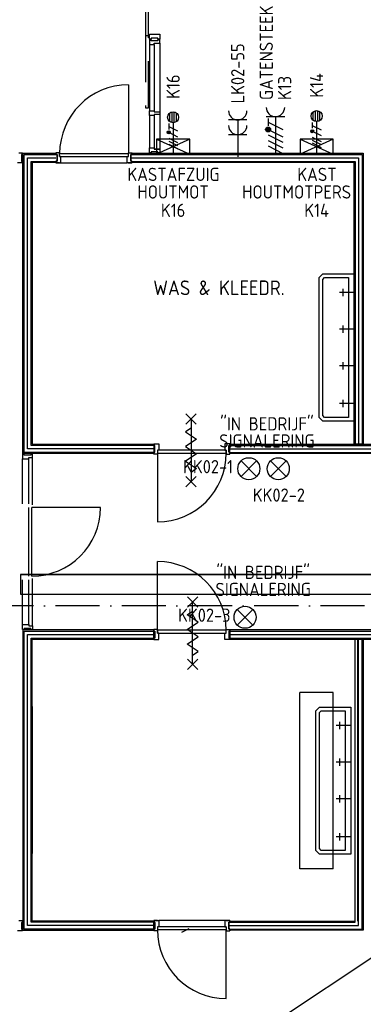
# Model space of a CAD drawing. Header units: millimetres. Extents: x 90707 to 259985, y -1262 to 84291.
# Tile 15 of 75: x 118341 to 123009, y 52387 to 65780. Entities that reach past the tile are written whole.
import ezdxf
from ezdxf.enums import TextEntityAlignment as Align

# ---------------------------------------------------------------- set-up
doc = ezdxf.new("R2010")
doc.units = ezdxf.units.MM
doc.header["$LTSCALE"] = 100
doc.linetypes.add('DASHDOT', pattern=[9, 6, -1.5, 0, -1.5])
doc.linetypes.add('HIDDEN', pattern=[9.525, 6.35, -3.175])
doc.layers.get('0').update_dxf_attribs({"linetype": 'CONTINUOUS'})
for name, color, linetype in [('AL$1----_ALGEMEEN', 7, 'CONTINUOUS'), ('AL$7----_STRAMIEN', 1, 'DASHDOT'), ('AL22----_BINNENWAND', 7, 'CONTINUOUS'), ('AL31----_BUITENKOZ', 7, 'CONTINUOUS'), ('AL32----_BINNENKOZ', 7, 'CONTINUOUS'), ('AL32----_DRAAIRICHTING', 1, 'CONTINUOUS'), ('AL65----_BEVEILIGING', 7, 'CONTINUOUS'), ('AL74----_INRSANITAIR', 7, 'CONTINUOUS'), ('ALL-----_REFLIJNEN', 8, 'CONTINUOUS'), ('EB62208-_ATTRIB', 2, 'CONTINUOUS'), ('EB62209-_ATTRIB', 2, 'CONTINUOUS'), ('EB63103-_ATTRIB', 2, 'CONTINUOUS'), ('EB6331--_ATTRIB', 2, 'CONTINUOUS'), ('EB80----_ATTRIB', 2, 'CONTINUOUS'), ('EL62208-_KRACHT-WCD400', 3, 'CONTINUOUS'), ('EL62209-_KRACHT-ASP400', 3, 'CONTINUOUS'), ('EL63103-_LICHT-WCD230V', 3, 'CONTINUOUS'), ('EL63104-_LICHT-ASP230V', 3, 'CONTINUOUS'), ('EL6331--_BELET230V', 3, 'CONTINUOUS'), ('EL6441--_DATACOM', 3, 'CONTINUOUS'), ('EL80----_LOSSEAPP', 3, 'CONTINUOUS'), ('KABELGOOT', 8, 'CONTINUOUS'), ('VOLGNUMMER', 7, 'CONTINUOUS')]:
    doc.layers.add(name, color=color, linetype=linetype)
doc.styles.add('1_8', font='ISO', dxfattribs={"height": 1.8})
doc.styles.add('2_0', font='iso', dxfattribs={"height": 200})
doc.styles.add('NORATT', font='isocp.shx')
doc.styles.get("Standard").update_dxf_attribs({"font": 'iso.shx'})

# ---------------------------------------------------------------- blocks, each defined once
blk = doc.blocks.new('ES3W2A')
for p, q in [((1.25, 2), (-1.25, 2)), ((0, 2), (0, -3)), ((1.25, 0), (-1.25, 0))]:
    blk.add_line(p, q)
for centre in [(0, 3.25), (0, 1.25)]:
    blk.add_arc(centre, 1.25, 180, 0)
at = {"style": '1_8'}
for tag, flags, p in [('VERMOGEN', 9, (-2.5, 5)), ('GROEP', 8, (0, 5)), ('SCHAK', 8, (2.5, 5)), ('GELIJK', 9, (5, 5)), ('TAL', 8, (2.5, 5)), ('KAST', 9, (7, 5))]:
    blk.add_attdef(tag, text='', height=1.8, rotation=90, dxfattribs=dict(at, flags=flags)).set_placement(p, align=Align.MIDDLE_CENTER)
at = {"style": '1_8', "width": 0.7, "flags": 8}
blk.add_attdef('DOEL', text='', height=1.8, rotation=90, dxfattribs=at).set_placement((-2.5, 5), align=Align.MIDDLE_LEFT)
at = {"style": '1_8', "flags": 9}
blk.add_attdef('M_CODE', text='', height=1.8, dxfattribs=at).set_placement((0, 0), align=Align.MIDDLE_CENTER)
blk = doc.blocks.new('ES081001')
for p, q in [((1.06, -1.06), (-1.06, 1.06)), ((-1.06, -1.06), (1.06, 1.06))]:
    blk.add_line(p, q)
blk.add_circle((0, 0), 1.5)
at = {"color": 2, "style": '1_8', "flags": 8}
for tag, p in [('NUMMER', (0, 5.5)), ('CODE', (0, 3))]:
    blk.add_attdef(tag, text='', height=1.8, dxfattribs=at).set_placement(p, align=Align.MIDDLE)
at = {"style": '1_8', "flags": 8}
blk.add_attdef('M_CODE', text='', height=1.8, dxfattribs=at).set_placement((0, 0), align=Align.MIDDLE_CENTER)
blk = doc.blocks.new('ES020102')
at = {"color": 0}
blk.add_lwpolyline([(-4.5, -2), (4.5, -2), (4.5, 2), (-4.5, 2)], close=True, dxfattribs=at)
at = {"color": 0, "ltscale": 0.5, "style": '1_8', "flags": 8}
blk.add_attdef('NUMMER', text='', height=1.8, dxfattribs=at).set_placement((0, 3.5), align=Align.MIDDLE)
at = {"ltscale": 0.5, "style": '1_8', "flags": 8}
blk.add_attdef('M_CODE', text='', height=1.8, dxfattribs=at).set_placement((0, 0), align=Align.MIDDLE_CENTER)
at = {"color": 0, "ltscale": 0.5, "style": '1_8'}
blk.add_attdef('CODE', text='', height=1.8, dxfattribs=at).set_placement((0, 0), align=Align.MIDDLE)
blk = doc.blocks.new('ES2W4A')
at = {"color": 0, "ltscale": 0.5}
for p, q in [((-1.25, 2), (1.25, 2)), ((0, 2), (0, -3))]:
    blk.add_line(p, q, dxfattribs=at)
at = {"color": 0}
for p, q in [((-1.25, 2), (1.25, 2)), ((0, 2), (0, -3))]:
    blk.add_line(p, q, dxfattribs=at)
at = {"color": 1, "ltscale": 0.5}
for p, q in [((-1, 1.75), (-1, 0.75)), ((-1.2, -0.02), (-1.2, 0.52)), ((-1.07, -0.08), (-1.07, 0.58)), ((-1, 1.25), (1, 0.25)), ((-1, 0.25), (1, -0.75)), ((-0.93, -0.08), (-0.93, 0.58)), ((-0.8, -0.02), (-0.8, 0.52)), ((-1, -0.5), (1, -1.5)), ((-1, -1.25), (1, -2.25)), ((-1, -2), (1, -3))]:
    blk.add_line(p, q, dxfattribs=at)
at = {"color": 1}
for p, q in [((-1, 1.75), (-1, 0.75)), ((-1.2, -0.02), (-1.2, 0.52)), ((-1.07, -0.08), (-1.07, 0.58)), ((-1, 1.25), (1, 0.25)), ((-1, 0.25), (1, -0.75)), ((-0.93, -0.08), (-0.93, 0.58)), ((-0.8, -0.02), (-0.8, 0.52)), ((-1, -0.5), (1, -1.5)), ((-1, -1.25), (1, -2.25)), ((-1, -2), (1, -3))]:
    blk.add_line(p, q, dxfattribs=at)
at = {"color": 1, "ltscale": 0.5}
blk.add_circle((-1, 0.25), 0.333, dxfattribs=at)
at = {"color": 1}
blk.add_circle((-1, 0.25), 0.333, dxfattribs=at)
at = {"color": 0, "ltscale": 0.5}
blk.add_arc((0, 3.25), 1.25, 180, 0, dxfattribs=at)
at = {"color": 0}
blk.add_arc((0, 3.25), 1.25, 180, 0, dxfattribs=at)
at = {"ltscale": 0.5, "style": 'NORATT'}
for tag, flags, p in [('VERMOGEN', 9, (-3.75, 4.25)), ('GROEP', 8, (1.25, 4.25)), ('DOEL', 8, (-1.25, 4.25)), ('KAST', 9, (3.75, 4.25)), ('TAL', 8, (-3.75, 4.25))]:
    blk.add_attdef(tag, text='', height=1.8, rotation=90, dxfattribs=dict(at, flags=flags)).set_placement(p, align=Align.MIDDLE_LEFT)
at = {"style": '1_8'}
for tag, flags, p in [('VERMOGEN', 9, (-3.75, 4.25)), ('GROEP', 8, (1.25, 4.25)), ('DOEL', 8, (-1.25, 4.25)), ('KAST', 9, (3.75, 4.25)), ('TAL', 8, (-3.75, 4.25))]:
    blk.add_attdef(tag, text='', height=1.8, rotation=90, dxfattribs=dict(at, flags=flags)).set_placement(p, align=Align.MIDDLE_LEFT)
at = {"color": 0, "ltscale": 0.5, "style": 'NORATT', "width": 0.7, "flags": 8}
blk.add_attdef('SCHAK', text='', height=1.8, rotation=90, dxfattribs=at).set_placement((3.75, 4.25), align=Align.MIDDLE_LEFT)
at = {"color": 0, "style": '1_8', "width": 0.7, "flags": 8}
blk.add_attdef('SCHAK', text='', height=1.8, rotation=90, dxfattribs=at).set_placement((3.75, 4.25), align=Align.MIDDLE_LEFT)
at = {"ltscale": 0.5, "style": 'NORATT', "flags": 9}
blk.add_attdef('GELIJK', text='', height=1.8, rotation=90, dxfattribs=at).set_placement((5, 5), align=Align.MIDDLE_CENTER)
at = {"style": '1_8', "flags": 9}
blk.add_attdef('GELIJK', text='', height=1.8, rotation=90, dxfattribs=at).set_placement((5, 5), align=Align.MIDDLE_CENTER)
at = {"ltscale": 0.5, "style": 'NORATT', "flags": 9}
blk.add_attdef('M_CODE', text='', height=1.8, dxfattribs=at).set_placement((0, 0), align=Align.MIDDLE_CENTER)
at = {"style": '1_8', "flags": 9}
blk.add_attdef('M_CODE', text='', height=1.8, dxfattribs=at).set_placement((0, 0), align=Align.MIDDLE_CENTER)
blk = doc.blocks.new('ES2X2')
for p, q in [((-0.15, 1.27), (-0.15, 2.73)), ((0.15, 1.27), (0.15, 2.73)), ((-0.45, 1.4), (-0.45, 2.6)), ((0.45, 1.4), (0.45, 2.6)), ((0, 1.25), (0, -3))]:
    blk.add_line(p, q)
at = {"color": 1}
for p, q in [((-0.72, -0.21), (-0.72, 0.11)), ((-0.64, -0.25), (-0.64, 0.15)), ((-0.6, 1.15), (-0.6, 0.35)), ((-0.6, 0.75), (0.6, 0.15)), ((-0.56, -0.25), (-0.56, 0.15)), ((-0.48, -0.21), (-0.48, 0.11)), ((-0.6, -0.05), (0.6, -0.65)), ((-0.6, -0.85), (0.6, -1.45)), ((-0.6, -1.25), (0.6, -1.85)), ((-0.6, -1.65), (0.6, -2.25))]:
    blk.add_line(p, q, dxfattribs=at)
blk.add_circle((0, 2), 0.75)
blk.add_circle((-0.6, -0.05), 0.2, dxfattribs=at)
at = {"style": '1_8'}
for tag, flags, p in [('VERMOGEN', 9, (-2.5, 4.5)), ('GROEP', 8, (0, 4.5)), ('SCHAK', 8, (2.5, 4.5)), ('KAST', 9, (7, 4.5)), ('DOEL', 8, (-2.5, 1))]:
    blk.add_attdef(tag, text='', height=1.8, rotation=90, dxfattribs=dict(at, flags=flags)).set_placement(p, align=Align.MIDDLE_LEFT)
at = {"style": '1_8', "flags": 8}
blk.add_attdef('TAL', text='', height=1.8, rotation=90, dxfattribs=at).set_placement((2.5, 4.5), align=Align.MIDDLE_CENTER)
at = {"style": '1_8', "flags": 9}
blk.add_attdef('M_CODE', text='', height=1.8, dxfattribs=at).set_placement((0, 0), align=Align.MIDDLE_CENTER)
blk = doc.blocks.new('EH100000')
at = {"linetype": 'ByBlock'}
for p, q in [((1, 0.5), (0, 0.5)), ((1, 0.5, 1), (0, 0.5, 1)), ((0, -0.5, 1), (1, -0.5, 1)), ((1, -0.5), (0, -0.5))]:
    blk.add_line(p, q, dxfattribs=at)
at = {"linetype": 'ByBlock', "invisible_edges": 15}
for points in [[(1, -0.5), (0, -0.5), (0, 0.5), (1, 0.5)], [(0, 0.5), (1, 0.5), (1, 0.5, 1), (0, 0.5, 1)], [(0, -0.5, 1), (1, -0.5, 1), (1, -0.5), (0, -0.5)]]:
    blk.add_3dface(points, dxfattribs=at)
at = {"linetype": 'ByBlock', "style": '2_0', "flags": 8}
blk.add_attdef('FUNCTIE', text='', height=0.5, dxfattribs=at).set_placement((0.5, 0), align=Align.MIDDLE)
at = {"linetype": 'ByBlock', "flags": 9}
blk.add_attdef('SCHOT', text='', height=0.5, dxfattribs=at).set_placement((0.5, 0), align=Align.MIDDLE)
blk = doc.blocks.new('EH100005')
blk.add_lwpolyline([(-1, -0.5), (0, -0.5), (0, 0.5), (-1, 0.5)])
at = {"style": '2_0', "flags": 9}
blk.add_attdef('HULPSTUK', text='', height=0.5, dxfattribs=at).set_placement((0, 0), align=Align.MIDDLE)
blk = doc.blocks.new('A$Cca306792')
at = {"layer": 'AL$1----_ALGEMEEN', "color": 8}
blk.add_line((15105, 43063), (32566, 54657), dxfattribs=at)
at = {"layer": 'AL$7----_STRAMIEN', "color": 1}
blk.add_lwpolyline([(146222, 59070), (2867, 59070)], dxfattribs=at)
at = {"layer": 'AL22----_BINNENWAND', "color": 8}
for p, q in [((27266, 61141), (27266, 65225)), ((27266, 65225), (27714, 65225)), ((28748, 65225), (31891, 65225)), ((31891, 65225), (31891, 61266)), ((27714, 65100), (27391, 65100)), ((27391, 65100), (27391, 61266)), ((31766, 65100), (28748, 65100)), ((31766, 61266), (31766, 65100)), ((27391, 61266), (29044, 61266)), ((29044, 61266), (29044, 61141)), ((30078, 61266), (35974, 61266)), ((30078, 61141), (30078, 61266)), ((31891, 61266), (31766, 61266)), ((29044, 61141), (27266, 61141)), ((35974, 61141), (30078, 61141)), ((29044, 58741), (27266, 58741)), ((27266, 58741), (27266, 54657)), ((29044, 58616), (29044, 58741)), ((34694, 58741), (30078, 58741)), ((30078, 58741), (30078, 58616)), ((27391, 54782), (27391, 58616)), ((27391, 58616), (29044, 58616)), ((30078, 58616), (34694, 58616)), ((31766, 58616), (31891, 58616)), ((31816, 54782), (31816, 58616)), ((31891, 58616), (31891, 54657)), ((29044, 54782), (27391, 54782)), ((29044, 54789), (29044, 54764)), ((29094, 54789), (29044, 54789)), ((29044, 54657), (29044, 54782)), ((30028, 54789), (30078, 54789)), ((30078, 54789), (30078, 54764)), ((30078, 54782), (31766, 54782)), ((27266, 54657), (29044, 54657)), ((29060, 54672), (29044, 54672)), ((29044, 54672), (29044, 54650)), ((29060, 54764), (29060, 54672)), ((29426, 54630), (29526, 54680)), ((30062, 54764), (30062, 54672)), ((30062, 54672), (30078, 54672)), ((30078, 54672), (30078, 54650)), ((31891, 54657), (30078, 54657))]:
    blk.add_line(p, q, dxfattribs=at)
at = {"layer": 'AL22----_BINNENWAND', "color": 8, "linetype": 'Continuous'}
for p, q in [((27714, 65210), (27714, 65232)), ((28748, 65210), (28748, 65232)), ((27281, 61156), (27281, 65210)), ((27281, 65210), (27714, 65210)), ((27376, 61251), (27376, 65115)), ((27376, 65115), (27714, 65115)), ((27730, 65210), (27714, 65210)), ((27714, 65093), (27714, 65118)), ((27714, 65118), (27730, 65118)), ((27764, 65093), (27714, 65093)), ((27730, 65118), (27730, 65210)), ((28698, 65093), (28748, 65093)), ((28732, 65118), (28732, 65210)), ((28732, 65210), (28748, 65210)), ((28748, 65118), (28732, 65118)), ((28748, 65210), (31876, 65210)), ((28748, 65093), (28748, 65118)), ((28748, 65115), (31781, 65115)), ((31876, 65210), (31876, 61266)), ((29044, 61251), (27376, 61251)), ((30078, 61251), (35974, 61251)), ((29044, 61156), (27281, 61156)), ((30078, 61156), (35974, 61156)), ((27281, 54672), (27281, 58726)), ((27281, 58726), (29044, 58726)), ((30078, 58726), (34694, 58726)), ((27376, 54767), (27376, 58631)), ((27376, 58631), (29044, 58631)), ((30078, 58631), (34694, 58631)), ((31781, 54767), (31781, 58616)), ((31876, 54672), (31876, 58616)), ((31031, 55492), (31031, 57892)), ((31481, 57892), (31031, 57892)), ((31481, 55492), (31481, 57892)), ((31481, 55492), (31031, 55492)), ((29044, 54672), (27281, 54672)), ((29044, 54767), (27376, 54767)), ((30078, 54767), (31781, 54767)), ((30078, 54672), (31876, 54672))]:
    blk.add_line(p, q, dxfattribs=at)
for points in [[(28699, 66155), (28699, 65221)], [(27715, 65232), (27715, 65207), (27731, 65207), (27731, 65118), (27715, 65118), (27715, 65093), (27782, 65093), (27782, 65181), (27765, 65181), (27765, 65232), (27715, 65232)], [(28749, 65232), (28749, 65207), (28733, 65207), (28733, 65118), (28749, 65118), (28749, 65093), (28682, 65093), (28682, 65181), (28699, 65181), (28699, 65232), (28749, 65232)], [(27765, 65221), (28699, 65221)], [(27765, 65181), (28699, 65181)], [(27782, 65093), (28682, 65093)]]:
    blk.add_lwpolyline(points, dxfattribs=at)
at = {"layer": 'AL22----_BINNENWAND', "color": 8}
for points in [[(29044, 54650), (29044, 54675), (29060, 54675), (29060, 54767), (29044, 54767), (29044, 54789), (29111, 54789), (29111, 54701), (29094, 54701), (29094, 54650), (29044, 54650)], [(30011, 54789), (29111, 54789)], [(30078, 54650), (30078, 54675), (30062, 54675), (30062, 54767), (30078, 54767), (30078, 54789), (30011, 54789), (30011, 54701), (30028, 54701), (30028, 54650), (30078, 54650)], [(30028, 54701), (29094, 54701)], [(30028, 54661), (29094, 54661)], [(30028, 53727), (30028, 54661)]]:
    blk.add_lwpolyline(points, dxfattribs=at)
at = {"layer": 'AL22----_BINNENWAND', "color": 8, "linetype": 'Continuous'}
blk.add_arc((28699, 65221), 934, 90, 180, dxfattribs=at)
at = {"layer": 'AL22----_BINNENWAND', "color": 8}
blk.add_arc((30028, 54661), 934, 180, 270, dxfattribs=at)
at = {"layer": 'AL31----_BUITENKOZ', "color": 8, "linetype": 'Continuous'}
blk.add_lwpolyline([(28973, 67767), (28932, 67767), (28932, 66828), (28973, 66828)], close=True, dxfattribs=at)
at = {"layer": 'AL31----_BUITENKOZ', "color": 8, "linetype": 'HIDDEN'}
blk.add_lwpolyline([(28932, 66828), (28932, 65843), (28973, 65843), (28973, 66828)], dxfattribs=at)
at = {"layer": 'AL32----_BINNENKOZ', "color": 8}
for p, q in [((29008, 66771), (28986, 66771)), ((28986, 66771), (28986, 66704)), ((28986, 66704), (28986, 65804)), ((28986, 66704), (28986, 65804)), ((28986, 66704), (29049, 66704)), ((29008, 66755), (29008, 66771)), ((29100, 66755), (29008, 66755)), ((29049, 66704), (29049, 66721)), ((29049, 66721), (29125, 66721)), ((29049, 66704), (29049, 65804)), ((29125, 66771), (29100, 66771)), ((29100, 66771), (29100, 66755)), ((29125, 66721), (29125, 66771)), ((29125, 66721), (29125, 65787)), ((28986, 65737), (28986, 65804)), ((28986, 65804), (29049, 65804)), ((29049, 65804), (29049, 65787)), ((29049, 65787), (29125, 65787)), ((29125, 65787), (29125, 65754)), ((29049, 65737), (28986, 65737)), ((28986, 65737), (28986, 65297)), ((29125, 65754), (29049, 65754)), ((29049, 65754), (29049, 65737)), ((29049, 65737), (29049, 65297)), ((29125, 65754), (29125, 65280)), ((27211, 65232), (27261, 65232)), ((27261, 65232), (27261, 65207)), ((28986, 65230), (28986, 65297)), ((28986, 65297), (29049, 65297)), ((29008, 65230), (28986, 65230)), ((29100, 65246), (29008, 65246)), ((29008, 65246), (29008, 65230)), ((29049, 65297), (29049, 65280)), ((29125, 65280), (29049, 65280)), ((29049, 65280), (29125, 65280)), ((29100, 65230), (29100, 65246)), ((29125, 65230), (29100, 65230)), ((29125, 65280), (29125, 65230)), ((27261, 65093), (27194, 65093)), ((27261, 65207), (27245, 65207)), ((27245, 65207), (27245, 65115)), ((27245, 65115), (27261, 65115)), ((27261, 65115), (27261, 65093)), ((29044, 61251), (29044, 61273)), ((29044, 61273), (29111, 61273)), ((29060, 61251), (29044, 61251)), ((29060, 61159), (29060, 61251)), ((29111, 61273), (29111, 61185)), ((30078, 61273), (30011, 61273)), ((30011, 61273), (30011, 61185)), ((30062, 61159), (30062, 61251)), ((30062, 61251), (30078, 61251)), ((30078, 61251), (30078, 61273)), ((27281, 61136), (27259, 61136)), ((27259, 61136), (27259, 61069)), ((27281, 61120), (27281, 61136)), ((27373, 61120), (27281, 61120)), ((27347, 61069), (27347, 61086)), ((27347, 61086), (27398, 61086)), ((27398, 61136), (27373, 61136)), ((27373, 61136), (27373, 61120)), ((27398, 61086), (27398, 61136)), ((27398, 60441), (27398, 61086)), ((29044, 61134), (29044, 61159)), ((29044, 61159), (29060, 61159)), ((29094, 61134), (29044, 61134)), ((29094, 61185), (29094, 61145)), ((30028, 61185), (29094, 61185)), ((29111, 61185), (29094, 61185)), ((29094, 61185), (29094, 61134)), ((29094, 61145), (30028, 61145)), ((29094, 61145), (30028, 61145)), ((30011, 61185), (30028, 61185)), ((30028, 61145), (30028, 61185)), ((30028, 61185), (30028, 61134)), ((30028, 61134), (30078, 61134)), ((30078, 61159), (30062, 61159)), ((30078, 61134), (30078, 61159)), ((27259, 60458), (27259, 61069)), ((27259, 61069), (27347, 61069)), ((27348, 60458), (27348, 61069)), ((27347, 59474), (27347, 60408)), ((27387, 59474), (27387, 60408)), ((27259, 58813), (27259, 59424)), ((27348, 58813), (27348, 59424)), ((27398, 58796), (27398, 59441)), ((27259, 58746), (27259, 58813)), ((27259, 58813), (27347, 58813)), ((27347, 58813), (27347, 58796)), ((27347, 58796), (27398, 58796)), ((27398, 58796), (27398, 58746)), ((27281, 58746), (27259, 58746)), ((27373, 58762), (27281, 58762)), ((27281, 58762), (27281, 58746)), ((27373, 58746), (27373, 58762)), ((27398, 58746), (27373, 58746)), ((29044, 58748), (29044, 58723)), ((29094, 58748), (29044, 58748)), ((29044, 58723), (29060, 58723)), ((29060, 58723), (29060, 58631)), ((29094, 58697), (29094, 58748)), ((30028, 58737), (29094, 58737)), ((30028, 58737), (29094, 58737)), ((29094, 58737), (29094, 58697)), ((29094, 58697), (30028, 58697)), ((29111, 58697), (29094, 58697)), ((29111, 58609), (29111, 58697)), ((30011, 58609), (30011, 58697)), ((30011, 58697), (30028, 58697)), ((30028, 58697), (30028, 58748)), ((30028, 58748), (30078, 58748)), ((30028, 58697), (30028, 58737)), ((30078, 58723), (30062, 58723)), ((30062, 58723), (30062, 58631)), ((30078, 58748), (30078, 58723)), ((29060, 58631), (29044, 58631)), ((29044, 58631), (29044, 58609)), ((29044, 58609), (29111, 58609)), ((30078, 58609), (30011, 58609)), ((30062, 58631), (30078, 58631)), ((30078, 58631), (30078, 58609)), ((27211, 54789), (27261, 54789)), ((27261, 54789), (27261, 54764)), ((27261, 54650), (27194, 54650)), ((27261, 54764), (27245, 54764)), ((27245, 54764), (27245, 54672)), ((27245, 54672), (27261, 54672)), ((27261, 54672), (27261, 54650))]:
    blk.add_line(p, q, dxfattribs=at)
blk.add_lwpolyline([(29125, 66776), (29100, 66776), (29100, 66792), (29008, 66792), (29008, 66776), (28986, 66776), (28986, 66843), (29049, 66843), (29049, 66843), (29125, 66843), (29125, 66776)], dxfattribs=at)
at = {"layer": 'AL32----_DRAAIRICHTING', "color": 8}
for p, q in [((29094, 61145), (29094, 60211)), ((28321, 60408), (27387, 60408)), ((29094, 58737), (29094, 59671))]:
    blk.add_line(p, q, dxfattribs=at)
for centre, start, end in [((29094, 61145), 270, 0), ((27387, 60408), 270, 0), ((29094, 58737), 0, 90)]:
    blk.add_arc(centre, 934, start, end, dxfattribs=at)
at = {"layer": 'AL65----_BEVEILIGING', "color": 8, "linetype": 'Continuous'}
for points in [[(29481, 61680), (29621, 61540)], [(29621, 61680), (29481, 61540)], [(29551, 61610), (29551, 60760)], [(29551, 61485), (29476, 61435), (29626, 61335), (29551, 61285)], [(29551, 61285), (29476, 61235), (29626, 61135), (29551, 61085)], [(29551, 61085), (29476, 61035), (29626, 60935), (29551, 60885)], [(29481, 60830), (29621, 60690)], [(29621, 60830), (29481, 60690)], [(29641, 59052), (29501, 59192)], [(29501, 59052), (29641, 59192)], [(29571, 58272), (29571, 59122)], [(29571, 58797), (29646, 58847), (29496, 58947), (29571, 58997)], [(29571, 58597), (29646, 58647), (29496, 58747), (29571, 58797)], [(29571, 58397), (29646, 58447), (29496, 58547), (29571, 58597)], [(29641, 58202), (29501, 58342)], [(29501, 58202), (29641, 58342)]]:
    blk.add_lwpolyline(points, dxfattribs=at)
at = {"layer": 'AL74----_INRSANITAIR', "color": 8, "linetype": 'Continuous'}
for p, q in [((31781, 65115), (31781, 61266)), ((27391, 63583), (27391, 61583)), ((31291, 63533), (31341, 63583)), ((31291, 61633), (31291, 63533)), ((31341, 63583), (31466, 63583)), ((31341, 63508), (31366, 63533)), ((31341, 61658), (31341, 63508)), ((31366, 63533), (31466, 63533)), ((31466, 63583), (31766, 63583)), ((31466, 63533), (31691, 63533)), ((31691, 63533), (31691, 61633)), ((31766, 63583), (31766, 61583)), ((31341, 61583), (31291, 61633)), ((31366, 61633), (31341, 61658)), ((31466, 61633), (31366, 61633)), ((31691, 61633), (31466, 61633)), ((31466, 61583), (31341, 61583)), ((31766, 61583), (31466, 61583)), ((27391, 57699), (27391, 55699)), ((31246, 57642), (31296, 57692)), ((31246, 55742), (31246, 57642)), ((31296, 57692), (31421, 57692)), ((31296, 57617), (31321, 57642)), ((31296, 55767), (31296, 57617)), ((31321, 57642), (31421, 57642)), ((31421, 57692), (31721, 57692)), ((31421, 57642), (31646, 57642)), ((31646, 57642), (31646, 55742)), ((31721, 57692), (31721, 55692)), ((31296, 55692), (31246, 55742)), ((31321, 55742), (31296, 55767)), ((31421, 55742), (31321, 55742)), ((31646, 55742), (31421, 55742)), ((31421, 55692), (31296, 55692)), ((31721, 55692), (31421, 55692))]:
    blk.add_line(p, q, dxfattribs=at)
for points in [[(31616, 63283), (31616, 63383)], [(31766, 63333), (31566, 63333)], [(31766, 62833), (31566, 62833)], [(31616, 62783), (31616, 62883)], [(31766, 62333), (31566, 62333)], [(31616, 62283), (31616, 62383)], [(31766, 61820), (31566, 61820)], [(31616, 61770), (31616, 61870)], [(31571, 57392), (31571, 57492)], [(31721, 57442), (31521, 57442)], [(31721, 56942), (31521, 56942)], [(31571, 56892), (31571, 56992)], [(31721, 56442), (31521, 56442)], [(31571, 56392), (31571, 56492)], [(31721, 55928), (31521, 55928)], [(31571, 55878), (31571, 55978)]]:
    blk.add_lwpolyline(points, dxfattribs=at)
at = {"layer": 'ALL-----_REFLIJNEN', "color": 8, "linetype": 'Continuous'}
for p, q in [((27328, 61204), (27328, 65162)), ((27328, 65162), (27714, 65162)), ((28748, 65162), (29321, 65162)), ((29321, 65162), (31828, 65162)), ((31828, 65162), (31828, 61266)), ((29044, 61204), (27328, 61204)), ((30078, 61204), (35974, 61204)), ((27328, 54720), (27328, 58679)), ((27328, 58679), (29044, 58679)), ((30078, 58679), (34694, 58679)), ((31828, 54720), (31828, 58616)), ((29044, 54720), (27328, 54720)), ((30078, 54720), (31828, 54720))]:
    blk.add_line(p, q, dxfattribs=at)
at = {"layer": 'KABELGOOT', "yscale": 270, "zscale": 60, "rotation": 180}
for name, p, xscale in [('EH100000', (40219, 59362), 12985.03645828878), ('EH100005', (27234, 59362), 60)]:
    blk.add_blockref(name, p, dxfattribs=dict(at, xscale=xscale))
at = {"layer": 'AL74----_INRSANITAIR', "color": 8, "linetype": 'Continuous'}
blk.add_text('WAS & KLEEDR.', height=200, dxfattribs=at).set_placement((29037, 63295))
at = {"layer": 'VOLGNUMMER', "color": 252, "linetype": 'ByBlock'}
for tag, p in [('0.28', (16187, 74214)), ('0.16', (78893, 73105)), ('0.17', (62961, 72994)), ('0.29', (35887, 72529)), ('0.18', (53124, 64542)), ('0.701', (85482, 63517)), ('0.30', (29366, 63128)), ('0.32', (36092, 63166)), ('0.12', (90689, 63024)), ('0.29A', (33165, 62745)), ('0.30', (38191, 61494)), ('0.27', (17657, 61363)), ('0.19', (61479, 61433)), ('0.14', (89762, 60088)), ('0.33', (45869, 59450)), ('0.15', (73454, 57402)), ('0.801', (112714, 57073)), ('0.25', (28058, 57013)), ('0.18A', (61029, 56759)), ('0.26A', (36299, 54851)), ('0.20', (60895, 53506)), ('0.800', (90980, 50804)), ('0.25A', (73288, 48435)), ('0.300', (94483, 48257)), ('0.21', (58702, 48178)), ('0.24', (35041, 47783)), ('0.102', (87631, 47613)), ('0.26', (18559, 46119)), ('0.203', (95795, 46197)), ('0.802', (68387, 42721)), ('0.204', (95497, 42149)), ('0.07B', (66790, 38909)), ('0.702', (95327, 36513))]:
    blk.add_attdef(tag, text='', height=250, dxfattribs=at).set_placement(p, align=Align.MIDDLE_CENTER)
at = {"layer": 'VOLGNUMMER', "color": 8, "linetype": 'ByBlock'}
blk.add_attdef('0.600', text='', height=250, dxfattribs=at).set_placement((96800, 48300), align=Align.MIDDLE_CENTER)

msp = doc.modelspace()

# ---------------------------------------------------------------- linework, layer by layer
at = {"layer": 'EL63104-_LICHT-ASP230V', "ltscale": 0.5}
for p, q in [((120200, 64153), (120650, 63953)), ((120650, 64153), (120200, 63953)), ((122600, 64153), (122150, 63953)), ((122150, 64153), (122600, 63953))]:
    msp.add_line(p, q, dxfattribs=at)

# ---------------------------------------------------------------- block references
at = {"layer": 'EL62208-_KRACHT-WCD400', "ltscale": 0.5}
ref = msp.add_blockref('ES2W4A', (121816, 64262, 1050), dxfattribs=dict(at, xscale=100, yscale=100, zscale=100))
ref.add_attrib('DOEL', 'GATENSTEEK', dxfattribs={"layer": 'EB62208-_ATTRIB', "color": 1, "height": 180, "rotation": 90, "style": '1_8', "flags": 8}).set_placement((121691, 64687, 1050), align=Align.MIDDLE_LEFT)
ref.add_attrib('GROEP', 'K13', dxfattribs={"layer": 'EB62208-_ATTRIB', "color": 1, "height": 180, "rotation": 90, "style": '1_8', "flags": 8}).set_placement((121941, 64687, 1050), align=Align.MIDDLE_LEFT)
at = {"layer": 'EL62209-_KRACHT-ASP400'}
ref = msp.add_blockref('ES2X2', (120425, 64253), dxfattribs=dict(at, xscale=100, yscale=100, zscale=100))
ref.add_attrib('GROEP', 'K16', dxfattribs={"layer": 'EB62209-_ATTRIB', "color": 1, "height": 180, "rotation": 90, "style": '1_8', "flags": 8}).set_placement((120425, 64703), align=Align.MIDDLE_LEFT)
ref = msp.add_blockref('ES2X2', (122375, 64268), dxfattribs=dict(at, xscale=100, yscale=100, zscale=100))
ref.add_attrib('GROEP', 'K14', dxfattribs={"layer": 'EB62209-_ATTRIB', "color": 1, "height": 180, "rotation": 90, "style": '1_8', "flags": 8}).set_placement((122375, 64718), align=Align.MIDDLE_LEFT)
at = {"layer": 'EL63103-_LICHT-WCD230V'}
ref = msp.add_blockref('ES3W2A', (121303, 64216, 1050), dxfattribs=dict(at, xscale=100, yscale=100, zscale=100))
ref.add_attrib('GROEP', 'LK02-55', dxfattribs={"layer": 'EB63103-_ATTRIB', "color": 1, "height": 180, "rotation": 90, "style": '1_8', "flags": 8}).set_placement((121303, 64641, 1050), align=Align.MIDDLE_LEFT)
at = {"layer": 'EL6331--_BELET230V'}
ref = msp.add_blockref('ES081001', (121454, 59672), dxfattribs=dict(at, xscale=100, yscale=100, zscale=100))
ref.add_attrib('CODE', '"IN BEDRIJF"', dxfattribs={"layer": 'EB6331--_ATTRIB', "color": 1, "height": 180, "style": '1_8', "flags": 8}).set_placement((121700, 60300), align=Align.MIDDLE)
ref.add_attrib('NUMMER', 'KK02-1', dxfattribs={"layer": 'EB6331--_ATTRIB', "color": 1, "height": 180, "style": '1_8', "flags": 8}).set_placement((120900, 59700), align=Align.MIDDLE)
ref.add_attrib('M_CODE', 'SIGNALERING', dxfattribs={"layer": 'EB6331--_ATTRIB', "color": 1, "height": 180, "style": '1_8', "flags": 8}).set_placement((121700, 60050), align=Align.MIDDLE_CENTER)
ref = msp.add_blockref('ES081001', (121854, 59672), dxfattribs=dict(at, xscale=100, yscale=100, zscale=100))
ref.add_attrib('NUMMER', 'KK02-2', dxfattribs={"layer": 'EB6331--_ATTRIB', "color": 1, "height": 180, "style": '1_8', "flags": 8}).set_placement((121862, 59314), align=Align.MIDDLE)
ref = msp.add_blockref('ES081001', (121403, 57652), dxfattribs=dict(at, xscale=100, yscale=100, zscale=100))
ref.add_attrib('CODE', '"IN BEDRIJF"', dxfattribs={"layer": 'EB6331--_ATTRIB', "color": 1, "height": 180, "style": '1_8', "flags": 8}).set_placement((121649, 58280), align=Align.MIDDLE)
ref.add_attrib('NUMMER', 'KK02-3', dxfattribs={"layer": 'EB6331--_ATTRIB', "color": 1, "height": 180, "style": '1_8', "flags": 8}).set_placement((120849, 57680), align=Align.MIDDLE)
ref.add_attrib('M_CODE', 'SIGNALERING', dxfattribs={"layer": 'EB6331--_ATTRIB', "color": 1, "height": 180, "style": '1_8', "flags": 8}).set_placement((121649, 58030), align=Align.MIDDLE_CENTER)
at = {"layer": 'EL6441--_DATACOM'}
msp.add_blockref('A$Cca306792', (91118, -1262), dxfattribs=at)
at = {"layer": 'EL80----_LOSSEAPP', "ltscale": 0.5}
ref = msp.add_blockref('ES020102', (120425, 64053), dxfattribs=dict(at, xscale=50, yscale=50, zscale=50))
ref.add_attrib('CODE', 'KASTAFZUIG', dxfattribs={"layer": 'EB80----_ATTRIB', "color": 1, "ltscale": 0.5, "height": 180, "style": '1_8'}).set_placement((120430, 63676), align=Align.MIDDLE)
ref.add_attrib('NUMMER', 'HOUTMOT', dxfattribs={"layer": 'EB80----_ATTRIB', "color": 1, "ltscale": 0.5, "height": 180, "style": '1_8', "flags": 8}).set_placement((120425, 63437), align=Align.MIDDLE)
ref.add_attrib('M_CODE', 'K16', dxfattribs={"layer": 'EB80----_ATTRIB', "color": 1, "ltscale": 0.5, "height": 180, "style": '1_8', "flags": 8}).set_placement((120425, 63187), align=Align.MIDDLE_CENTER)
ref = msp.add_blockref('ES020102', (122375, 64053), dxfattribs=dict(at, xscale=50, yscale=50, zscale=50))
ref.add_attrib('CODE', 'KAST', dxfattribs={"layer": 'EB80----_ATTRIB', "color": 1, "ltscale": 0.5, "height": 180, "style": '1_8'}).set_placement((122380, 63676), align=Align.MIDDLE)
ref.add_attrib('NUMMER', 'HOUTMOTPERS', dxfattribs={"layer": 'EB80----_ATTRIB', "color": 1, "ltscale": 0.5, "height": 180, "style": '1_8', "flags": 8}).set_placement((122104, 63437), align=Align.MIDDLE)
ref.add_attrib('M_CODE', 'K14', dxfattribs={"layer": 'EB80----_ATTRIB', "color": 1, "ltscale": 0.5, "height": 180, "style": '1_8', "flags": 8}).set_placement((122375, 63187), align=Align.MIDDLE_CENTER)

doc.saveas('drawing.dxf')
